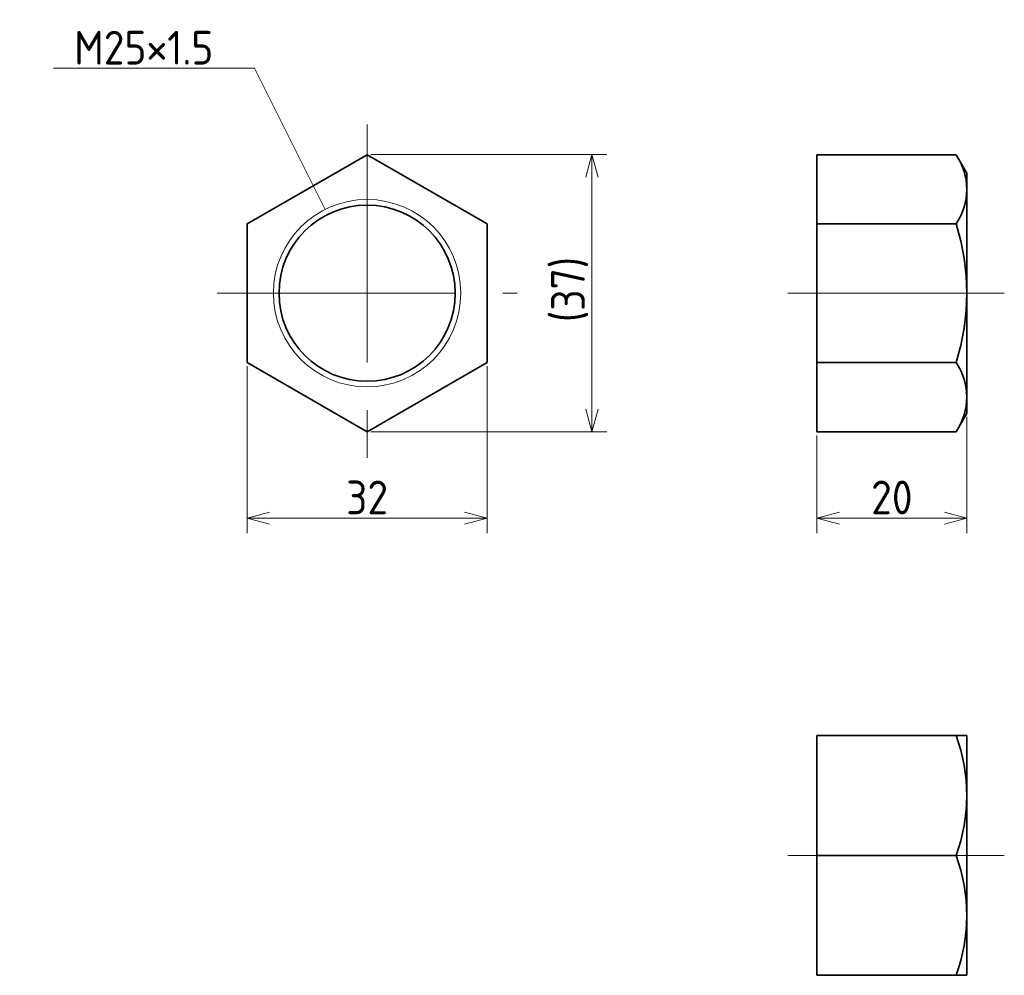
# Model space of a CAD drawing. Header units: millimetres. Extents: x 129 to 260, y 109 to 236.
import ezdxf

# ---------------------------------------------------------------- set-up
doc = ezdxf.new("R2010")
doc.units = ezdxf.units.MM
doc.linetypes.add('CENTER', pattern=[50.8, 31.75, -6.35, 6.35, -6.35])
doc.layers.get('0').update_dxf_attribs({"plot": 0})
doc.layers.add('図形', color=7, linetype='Continuous', lineweight=35)
doc.layers.add('寸法・文字', color=3, linetype='Continuous', lineweight=18)
doc.layers.get('0').off()
doc.styles.add('Dimension', font='isocp.shx', dxfattribs={"bigfont": 'bigfont.shx'})
doc.dimstyles.new('DXF用', dxfattribs={"dimtxt": 4.5, "dimasz": 3, "dimexe": 2, "dimexo": 0.5, "dimgap": 0.5, "dimtad": 1, "dimdec": 3, "dimdsep": 46, "dimtxsty": 'Dimension', "dimblk": 'OPEN30', "dimcen": 2.5, "dimclrd": 3, "dimclre": 3, "dimclrt": 3, "dimazin": 2, "dimtfac": 1, "dimtdec": 3, "dimtmove": 0, "dimatfit": 3, "dimldrblk": 'OPEN30', "dimfxl": 1, "dimlwd": 18, "dimlwe": 18, "dimarcsym": 0})

# ---------------------------------------------------------------- blocks, each defined once
blk = doc.blocks.new('_Open30')
at = {"color": 0, "linetype": 'ByBlock', "lineweight": -2}
for p, q in [((-1, 0.268), (0, 0)), ((0, 0), (-1, -0.268)), ((0, 0), (-1, 0))]:
    blk.add_line(p, q, dxfattribs=at)
blk = doc.blocks.new('*D1')
at = {"layer": 'Defpoints', "color": 0}
for p in [(159, 190.76), (191, 190.76), (191, 170)]:
    blk.add_point(p, dxfattribs=at)
at = {"layer": '寸法・文字', "color": 3, "lineweight": 18}
for p, q in [((159, 190.26), (159, 168)), ((191, 190.26), (191, 168)), ((162, 170), (188, 170))]:
    blk.add_line(p, q, dxfattribs=at)
at = {"layer": '寸法・文字', "color": 3, "lineweight": 18, "xscale": 3, "yscale": 3, "zscale": 3, "rotation": 180}
blk.add_blockref('_Open30', (159, 170), dxfattribs=at)
at = {"layer": '寸法・文字', "color": 3, "lineweight": 18, "xscale": 3, "yscale": 3, "zscale": 3}
blk.add_blockref('_Open30', (191, 170), dxfattribs=at)
at = {"layer": '寸法・文字', "color": 3, "insert": (175, 172.75), "char_height": 4.5, "attachment_point": 5, "style": 'Dimension'}
blk.add_mtext('32', dxfattribs=at)
blk = doc.blocks.new('*D2')
at = {"layer": 'Defpoints', "color": 0}
for p in [(175, 218.48), (175, 181.52), (205, 181.52)]:
    blk.add_point(p, dxfattribs=at)
at = {"layer": '寸法・文字', "color": 3, "lineweight": 18}
for p, q in [((175.5, 218.48), (207, 218.48)), ((205, 215.48), (205, 184.52)), ((175.5, 181.52), (207, 181.52))]:
    blk.add_line(p, q, dxfattribs=at)
at = {"layer": '寸法・文字', "color": 3, "lineweight": 18, "xscale": 3, "yscale": 3, "zscale": 3}
for p, rotation in [((205, 218.48), 90), ((205, 181.52), 270)]:
    blk.add_blockref('_Open30', p, dxfattribs=dict(at, rotation=rotation))
at = {"layer": '寸法・文字', "color": 3, "insert": (202.02, 200.49), "char_height": 4.5, "attachment_point": 5, "rotation": 90, "style": 'Dimension'}
blk.add_mtext('(37)', dxfattribs=at)
blk = doc.blocks.new('*D3')
at = {"layer": 'Defpoints', "color": 0}
for p in [(255, 184), (235, 181.52), (255, 170)]:
    blk.add_point(p, dxfattribs=at)
at = {"layer": '寸法・文字', "color": 3, "lineweight": 18}
for p, q in [((255, 183.5), (255, 168)), ((235, 181.02), (235, 168)), ((238, 170), (252, 170))]:
    blk.add_line(p, q, dxfattribs=at)
at = {"layer": '寸法・文字', "color": 3, "lineweight": 18, "xscale": 3, "yscale": 3, "zscale": 3, "rotation": 180}
blk.add_blockref('_Open30', (235, 170), dxfattribs=at)
at = {"layer": '寸法・文字', "color": 3, "lineweight": 18, "xscale": 3, "yscale": 3, "zscale": 3}
blk.add_blockref('_Open30', (255, 170), dxfattribs=at)
at = {"layer": '寸法・文字', "color": 3, "insert": (245, 172.75), "char_height": 4.5, "attachment_point": 5, "style": 'Dimension'}
blk.add_mtext('20', dxfattribs=at)

msp = doc.modelspace()

# ---------------------------------------------------------------- linework, layer by layer
at = {"layer": '図形', "color": 3, "linetype": 'CENTER', "lineweight": 18}
for p, q in [((175, 222.5), (175, 177.5)), ((155, 200), (195, 200)), ((231.1031, 200), (260, 200)), ((231.1031, 125), (260, 125))]:
    msp.add_line(p, q, dxfattribs=at)
at = {"layer": '図形'}
for p, q in [((175, 218.4752), (159, 209.2376)), ((191, 209.2376), (175, 218.4752)), ((235, 181.5248), (235, 218.4752)), ((235, 218.4752), (253.5709, 218.4752)), ((255, 216), (253.5709, 218.4752)), ((255, 184), (255, 216)), ((159, 209.2376), (159, 190.7624)), ((191, 190.7624), (191, 209.2376)), ((235, 209.2376), (253.5709, 209.2376)), ((159, 190.7624), (175, 181.5248)), ((175, 181.5248), (191, 190.7624)), ((235, 190.7624), (253.5709, 190.7624)), ((255, 184), (253.5709, 181.5248)), ((235, 181.5248), (253.5709, 181.5248)), ((235, 109), (235, 141)), ((235, 141), (255, 141)), ((255, 109), (255, 141)), ((235, 125), (253.5709, 125)), ((235, 109), (255, 109))]:
    msp.add_line(p, q, dxfattribs=at)
at = {"layer": '図形', "color": 3, "lineweight": 18}
msp.add_circle((175, 200), 12.5, dxfattribs=at)
at = {"layer": '図形'}
msp.add_circle((175, 200), 11.75, dxfattribs=at)
for centre, radius, start, end in [((246.8214, 213.8564), 8.1786, 325.615752, 34.384247), ((224.4291, 200), 30.5709, 342.412046, 17.587954), ((246.8214, 186.1436), 8.1786, 325.615753, 34.384248), ((231.8932, 133), 23.1068, 339.743842, 20.256158), ((231.8932, 117), 23.1068, 339.743844, 20.256154)]:
    msp.add_arc(centre, radius, start, end, dxfattribs=at)

# ---------------------------------------------------------------- texts
at = {"layer": '寸法・文字', "insert": (154.5, 230.5), "char_height": 4.5, "attachment_point": 9, "style": 'Dimension'}
msp.add_mtext('M25×1.5', dxfattribs=at)

# ---------------------------------------------------------------- dimensions: what is measured, and where the dimension line sits
at = {"layer": '寸法・文字'}
dim = msp.add_linear_dim(base=(205, 181.5248), p1=(175, 218.4752), p2=(175, 181.5248), angle=90, text='(<>)', dimstyle='DXF用', override={"dimdec": 1}, dxfattribs=at)
dim.commit()
dim.dimension.update_dxf_attribs({"geometry": '*D2', "text_midpoint": (205, 200.4914), "dimtype": 160})
for base, p1, p2, picture, middle in [((191, 170), (159, 190.7624), (191, 190.7624), '*D1', (175, 170)), ((255, 170), (235, 181.5248), (255, 184), '*D3', (245, 170))]:
    dim = msp.add_linear_dim(base=base, p1=p1, p2=p2, dimstyle='DXF用', dxfattribs=at)
    dim.commit()
    dim.dimension.update_dxf_attribs({"geometry": picture, "text_midpoint": middle, "dimtype": 160})

# ---------------------------------------------------------------- leaders
at = {"layer": '寸法・文字', "annotation_type": 0, "has_hookline": 1, "hookline_direction": 1, "text_width": 21.3364}
msp.add_leader([(169.4098, 211.1803), (160, 230), (155, 230)], dimstyle='DXF用', override={"dimgap": 0.5, "dimtad": 1}, dxfattribs=at)

doc.saveas('drawing.dxf')
